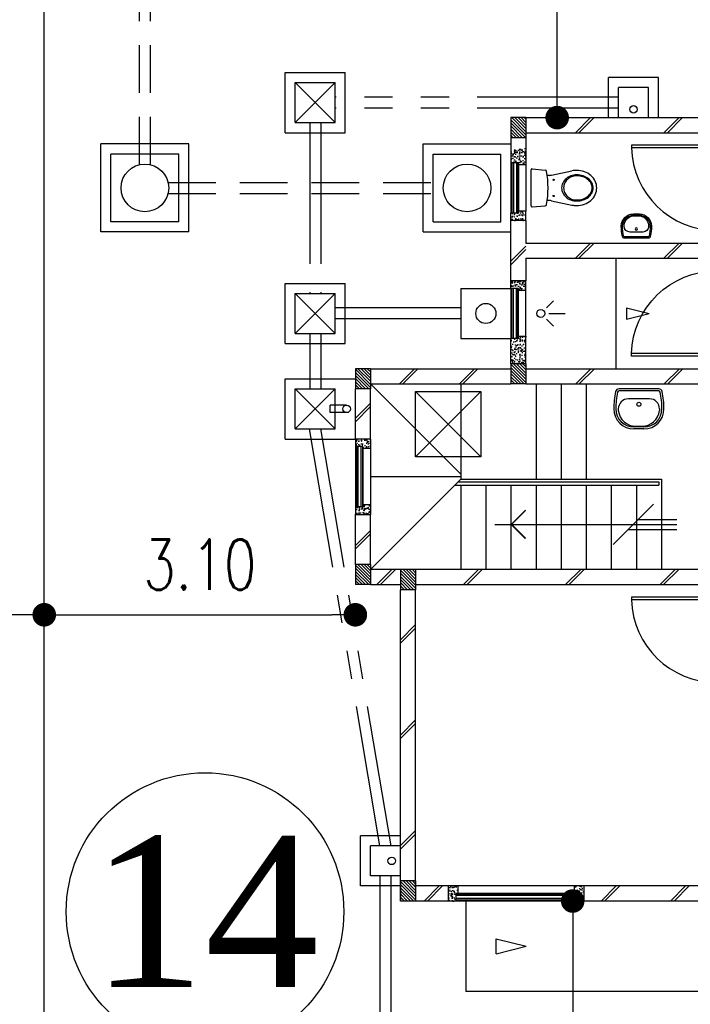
# Model space of a CAD drawing. Header units: millimetres. Extents: x 301 to 1479, y 491 to 1341.
# Tile 82 of 256: x 409.64 to 416.33, y 584.94 to 594.74. Entities that reach past the tile are written whole.
import ezdxf
from ezdxf.enums import TextEntityAlignment as Align

# ---------------------------------------------------------------- set-up
doc = ezdxf.new("R2010")
doc.units = ezdxf.units.MM
doc.header["$LTSCALE"] = 1.5
doc.header["$MEASUREMENT"] = 0
for name, pattern in [('HIDDEN', [0.375, 0.25, -0.125]), ('HIDDEN2', [4.7625, 3.175, -1.5875]), ('PHANTOM2', [1.25, 0.625, -0.125, 0.125, -0.125, 0.125, -0.125])]:
    doc.linetypes.add(name, pattern=pattern)
for name, color, linetype in [('Blk', 7, 'Continuous'), ('Block', 46, 'Continuous'), ('boundary', 3, 'Continuous'), ('BULUS', 2, 'Continuous'), ('BWCN', 4, 'Continuous'), ('DIM', 6, 'Continuous'), ('DOOR', 3, 'Continuous'), ('Ele', 8, 'Continuous'), ('HATCH', 7, 'Continuous'), ('Hatch Col. C1 GF Ext.', 84, 'Continuous'), ('Hatch Stub Col', 251, 'Continuous'), ('Kerb', 251, 'Continuous'), ('P. Gully trap', 42, 'Continuous'), ('P. Sewr Manhole', 49, 'Continuous'), ('Paving Block', 251, 'Continuous'), ('PVC Pipe 110', 69, 'Continuous'), ('PVC RWP 75', 77, 'Continuous'), ('PVC Sewer Pipe 110', 24, 'Continuous'), ('SANIT', 8, 'Continuous'), ('TXTAREA', 10, 'Continuous'), ('WINDOW', 1, 'Continuous')]:
    doc.layers.add(name, color=color, linetype=linetype)
doc.styles.add('RS1', font='romans.shx', dxfattribs={"width": 0.75, "height": 0.5})
doc.styles.add('times', font='times.ttf')
doc.dimstyles.new('Souillac5', dxfattribs={"dimscale": 0.5, "dimtxt": 0.5, "dimasz": 0.47, "dimexe": 0, "dimexo": 1, "dimgap": 0.5, "dimtad": 1, "dimzin": 0, "dimdsep": 46, "dimtxsty": 'RS1', "dimblk": 'DOT', "dimcen": 3, "dimse1": 1, "dimse2": 1, "dimclrd": 6, "dimclre": 6, "dimclrt": 7, "dimaunit": 1, "dimadec": 0, "dimazin": 0, "dimtfac": 1, "dimtofl": 0, "dimtmove": 1, "dimatfit": 3, "dimfxl": 1, "dimtolj": 1, "dimtzin": 0, "dimlwe": -1, "dimarcsym": 0})
pattern_1 = [(50, (427.129014, 162.062746), (0.071726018, -0.0062752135), [0.0075, -0.0825]), (355, (427.129014, 162.062746), (-0.013875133, 0.075219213), [0.006, -0.066]), (100.451444, (427.13499, 162.06222), (0.057850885, 0.068943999), [0.006374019, -0.070114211]), (46.1842, (427.12901, 162.08275), (0.106724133, -0.016551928), [0.01125, -0.12375]), (96.635635, (427.13791, 162.08137), (0.093466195, 0.09741186), [0.009561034, -0.105171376]), (351.184164, (427.12901, 162.08275), (0.093466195, 0.09741186), [0.009, -0.099]), (21, (427.139014, 162.077746), (0.059690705, -0.040261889), [0.0075, -0.0825]), (326, (427.139014, 162.077746), (0.024331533, 0.072515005), [0.006, -0.066]), (71.451445, (427.14399, 162.07439), (0.084022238, 0.032253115), [0.006374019, -0.070114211]), (37.5, (427.129014, 162.062746), (0.0012159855, 0.0332893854), [0, -0.0652, 0, -0.067, 0, -0.06625]), (7.5, (427.129014, 162.062746), (0.0263069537, 0.0394411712), [0, -0.0382, 0, -0.0637, 0, -0.02525]), (327.5, (427.106714, 162.062746), (0.0533822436, -0.0022554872), [0, -0.025, 0, -0.078, 0, -0.1035]), (317.5, (427.096714, 162.062746), (0.058318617, 0.010010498), [0, -0.0325, 0, -0.0518, 0, -0.0735])]
pattern_2 = [(50, (427.129014, 161.862746), (0.071726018, -0.0062752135), [0.0075, -0.0825]), (355, (427.129014, 161.862746), (-0.013875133, 0.075219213), [0.006, -0.066]), (100.451444, (427.13499, 161.86222), (0.057850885, 0.068943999), [0.006374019, -0.070114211]), (46.1842, (427.12901, 161.88275), (0.106724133, -0.016551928), [0.01125, -0.12375]), (96.635635, (427.13791, 161.88137), (0.093466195, 0.09741186), [0.009561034, -0.105171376]), (351.184164, (427.12901, 161.88275), (0.093466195, 0.09741186), [0.009, -0.099]), (21, (427.139014, 161.877746), (0.059690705, -0.040261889), [0.0075, -0.0825]), (326, (427.139014, 161.877746), (0.024331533, 0.072515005), [0.006, -0.066]), (71.451445, (427.14399, 161.87439), (0.084022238, 0.032253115), [0.006374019, -0.070114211]), (37.5, (427.129014, 161.862746), (0.0012159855, 0.0332893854), [0, -0.0652, 0, -0.067, 0, -0.06625]), (7.5, (427.129014, 161.862746), (0.0263069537, 0.0394411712), [0, -0.0382, 0, -0.0637, 0, -0.02525]), (327.5, (427.106714, 161.862746), (0.0533822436, -0.0022554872), [0, -0.025, 0, -0.078, 0, -0.1035]), (317.5, (427.096714, 161.862746), (0.058318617, 0.010010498), [0, -0.0325, 0, -0.0518, 0, -0.0735])]

# ---------------------------------------------------------------- blocks, each defined once
blk = doc.blocks.new('WC')
at = {"layer": 'SANIT'}
for p, q in [((-179.1, 0), (179.1, 0)), ((-189, -10.9), (-177.5, -141.5)), ((189, -10.9), (177.5, -141.5)), ((-125, -184.5), (-125, -161.4)), ((125, -184.5), (125, -161.4)), ((-127.2, -205.2), (-170.1, -407.8)), ((127.2, -205.2), (170.1, -407.8))]:
    blk.add_line(p, q, dxfattribs=at)
for points in [[(130, -455, 0.086378), (119.8, -396.7, 0.092622), (91.9, -348.9, 0.103078), (48.8, -316.1, 0.111925), (0, -305, 0.111925), (-48.8, -316.1, 0.103078), (-91.9, -348.9, 0.092622), (-119.8, -396.7, 0.086378), (-130, -455, 0.086378)], [(120, -455, 0.091554), (110.7, -404.8, 0.095342), (84.9, -363.1, 0.101238), (45.4, -334.7, 0.105842), (0, -325, 0.105842), (-45.4, -334.7, 0.101238), (-84.9, -363.1, 0.095342), (-110.7, -404.8, 0.091554), (-120, -455, 0.091554)], [(-175, -455, 0.087147), (-161.4, -532.7, 0.093047), (-123.7, -596.4, 0.102819), (-65.8, -640.2, 0.110985), (0, -655, 0.110985), (65.8, -640.2, 0.102819), (123.7, -596.4, 0.093047), (161.4, -532.7, 0.087147), (175, -455, 0.052217), (170.1, -407.8, 0.093047)], [(-170.1, -407.8, 0.052217), (-175, -455, 0.087147)], [(-130, -455, 0.079027), (-119.7, -519.8, 0.088191), (-91.9, -571.7, 0.105253), (-48.1, -608.1, 0.121599), (0, -620, 0.121599), (48.1, -608.1, 0.105253), (91.9, -571.7, 0.088191), (119.7, -519.8, 0.079027), (130, -455, 0.079027)], [(-120, -455, 0.077736), (-110.5, -515.9, 0.087342), (-84.9, -564.6, 0.105569), (-44.3, -598.9, 0.12344), (0, -610, 0.12344), (44.3, -598.9, 0.105569), (84.9, -564.6, 0.087342), (110.5, -515.9, 0.077736), (120, -455, 0.077736)]]:
    blk.add_lwpolyline(points, format="xyb", dxfattribs=at)
for centre in [(-80, -225), (80, -225)]:
    blk.add_circle(centre, 6, dxfattribs=at)
for centre, radius, start, end in [((-179.1, -10), 10, 90, 185.04245), ((179.1, -10), 10, 354.95755, 90), ((-162.6, -140.2), 15, 185.04245, 259.60796), ((0, 746.3), 916.3, 259.60796, 280.39204), ((-225, -184.5), 100, 348.04369, 0), ((225, -184.5), 100, 180, 191.95631), ((162.6, -140.2), 15, 280.39204, 354.95755)]:
    blk.add_arc(centre, radius, start, end, dxfattribs=at)
blk = doc.blocks.new('Wh1')
at = {"layer": 'SANIT'}
for p, q in [((197.3, 0), (-197.3, 0)), ((197.3, -20), (-197.3, -20)), ((105, -100), (-105, -100)), ((-205, -200), (-205, -217.2)), ((205, -200), (205, -217.2)), ((50, -380), (-50, -380)), ((-30.2, -372.6), (30.2, -372.6)), ((50, -400), (-50, -400))]:
    blk.add_line(p, q, dxfattribs=at)
blk.add_circle((0, -153.8), 20, dxfattribs=at)
for centre, radius, start, end in [((0, -200), 250, 180, 180), ((0, -200), 250, 0, 0), ((-197.3, -35), 35, 90, 167.77757), ((197.3, -35), 35, 12.22243, 90), ((567.1, -200.6), 817.1, 167.77757, 179.95982), ((567.1, -200.6), 797.1, 167.77757, 179.95982), ((-197.3, -35), 15, 90, 167.77757), ((197.3, -35), 15, 12.22243, 90), ((-567.1, -200.6), 797.1, 0.04018, 12.22243), ((-567.1, -200.6), 817.1, 0.04018, 12.22243), ((-105, -200), 100, 90, 180), ((105, -200), 100, 0, 90), ((-50, -200), 200, 180, 270), ((-50, -200), 180, 180, 270), ((-30.2, -196.6), 176, 186.70755, 270.01296), ((30.2, -196.6), 176, 269.98704, 353.29245), ((50, -200), 180, 270, 0), ((50, -200), 200, 270, 0)]:
    blk.add_arc(centre, radius, start, end, dxfattribs=at)
blk = doc.blocks.new('Dr900')
at = {"layer": 'DOOR'}
for p, q in [((-50, 0), (-50, 850)), ((-25, 850), (-50, 850)), ((-25, 0), (-25, 850)), ((-25, 0), (-50, 0))]:
    blk.add_line(p, q, dxfattribs=at)
blk.add_arc((-24.3, -0.3), 850.7, 91.72797, 179.98222, dxfattribs=at)
blk = doc.blocks.new('SSSU-D1')
at = {"layer": 'HATCH'}
h = blk.add_hatch(dxfattribs=at)
h.set_pattern_fill('ANSI31', color=256, scale=0.175, angle=630)
h.set_pattern_definition([(315, (-126.973914, 34.886787), (0.015467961, 0.015467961), [])])
h.paths.add_polyline_path([(-0.45, 5.1), (-0.3, 5.1), (-0.3, 5.3), (-0.45, 5.3)])
h = blk.add_hatch(dxfattribs=at)
h.set_pattern_fill('ANSI31', color=256, scale=0.175, angle=630)
h.set_pattern_definition([(315, (-125.423914, 34.936787), (0.015467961, 0.015467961), [])])
h.paths.add_polyline_path([(1.1, 5.15), (1.25, 5.15), (1.25, 5.35), (1.1, 5.35)])
h = blk.add_hatch(dxfattribs=at)
h.set_pattern_fill('ANSI31', color=256, scale=0.175, angle=630)
h.set_pattern_definition([(315, (-126.973914, 32.936787), (0.015467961, 0.015467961), [])])
h.paths.add_polyline_path([(-0.45, 3.15), (-0.3, 3.15), (-0.3, 3.35), (-0.45, 3.35)])
h = blk.add_hatch(dxfattribs=at)
h.set_pattern_fill('ANSI31', color=256, scale=0.175, angle=630)
h.set_pattern_definition([(315, (-126.523914, 32.886787), (0.015467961, 0.015467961), [])])
h.paths.add_polyline_path([(0, 3.1), (0.15, 3.1), (0.15, 3.3), (0, 3.3)])
h = blk.add_hatch(dxfattribs=at)
h.set_pattern_fill('ANSI31', color=256, scale=0.175, angle=630)
h.set_pattern_definition([(315, (-126.523914, 29.786787), (0.015467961, 0.015467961), [])])
h.paths.add_polyline_path([(0, 0), (0.15, 0), (0.15, 0.2), (0, 0.2)])
at = {"layer": 'Hatch Col. C1 GF Ext.'}
h = blk.add_hatch(dxfattribs=at)
h.set_pattern_fill('ANSI31', color=256, scale=0.175, angle=-90)
h.set_pattern_definition([(315, (448.28546, 157.028336), (0.0154679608, 0.0154679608), [])])
h.paths.add_polyline_path([(1.1, 7.6), (1.25, 7.6), (1.25, 7.8), (1.1, 7.8)])
at = {"layer": 'Hatch Stub Col', "linetype": 'ByBlock'}
h = blk.add_hatch(dxfattribs=at)
h.set_pattern_fill('AR-CONC', color=256, scale=0.01, angle=720)
h.set_pattern_definition(pattern_1)
h.paths.add_polyline_path([(1.175, 7.35), (1.175, 7.33), (1.25, 7.33), (1.25, 7.5), (1.1, 7.5), (1.1, 7.35)])
h = blk.add_hatch(dxfattribs=at)
h.set_pattern_fill('AR-CONC', color=256, scale=0.01, angle=720)
h.set_pattern_definition(pattern_1)
h.paths.add_polyline_path([(1.25, 6.775), (1.25, 6.87), (1.175, 6.87), (1.175, 6.85), (1.1, 6.85), (1.1, 6.775)])
h = blk.add_hatch(dxfattribs=at)
h.set_pattern_fill('AR-CONC', color=256, scale=0.01, angle=720)
h.set_pattern_definition([(50, (427.129014, 162.012746), (0.071726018, -0.0062752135), [0.0075, -0.0825]), (355, (427.129014, 162.012746), (-0.013875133, 0.075219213), [0.006, -0.066]), (100.451444, (427.13499, 162.01222), (0.057850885, 0.068943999), [0.006374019, -0.070114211]), (46.1842, (427.12901, 162.03275), (0.106724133, -0.016551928), [0.01125, -0.12375]), (96.635635, (427.13791, 162.03137), (0.093466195, 0.09741186), [0.009561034, -0.105171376]), (351.184164, (427.12901, 162.03275), (0.093466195, 0.09741186), [0.009, -0.099]), (21, (427.139014, 162.027746), (0.059690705, -0.040261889), [0.0075, -0.0825]), (326, (427.139014, 162.027746), (0.024331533, 0.072515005), [0.006, -0.066]), (71.451445, (427.14399, 162.02439), (0.084022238, 0.032253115), [0.006374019, -0.070114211]), (37.5, (427.129014, 162.012746), (0.0012159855, 0.0332893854), [0, -0.0652, 0, -0.067, 0, -0.06625]), (7.5, (427.129014, 162.012746), (0.0263069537, 0.0394411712), [0, -0.0382, 0, -0.0637, 0, -0.02525]), (327.5, (427.106714, 162.012746), (0.0533822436, -0.0022554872), [0, -0.025, 0, -0.078, 0, -0.1035]), (317.5, (427.096714, 162.012746), (0.058318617, 0.010010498), [0, -0.0325, 0, -0.0518, 0, -0.0735])])
h.paths.add_polyline_path([(1.175, 6.1), (1.175, 6.08), (1.25, 6.08), (1.25, 6.175), (1.1, 6.175), (1.1, 6.1)])
h = blk.add_hatch(dxfattribs=at)
h.set_pattern_fill('AR-CONC', color=256, scale=0.01, angle=720)
h.set_pattern_definition([(50, (466.11162, 47.178006), (0.071726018, -0.0062752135), [0.0075, -0.0825]), (355, (466.11162, 47.17801), (-0.013875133, 0.075219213), [0.006, -0.066]), (100.451444, (466.1176, 47.17748), (0.057850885, 0.068943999), [0.006374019, -0.070114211]), (46.1842, (466.11162, 47.19801), (0.106724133, -0.016551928), [0.01125, -0.12375]), (96.635635, (466.12051, 47.19663), (0.093466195, 0.09741186), [0.009561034, -0.105171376]), (351.184164, (466.11162, 47.19801), (0.093466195, 0.09741186), [0.009, -0.099]), (21, (466.12162, 47.193006), (0.059690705, -0.040261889), [0.0075, -0.0825]), (326, (466.12162, 47.19301), (0.024331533, 0.072515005), [0.006, -0.066]), (71.451445, (466.126594, 47.18965), (0.084022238, 0.032253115), [0.006374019, -0.070114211]), (37.5, (466.11162, 47.178006), (0.0012159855, 0.0332893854), [0, -0.0652, 0, -0.067, 0, -0.06625]), (7.5, (466.11162, 47.178006), (0.0263069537, 0.0394411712), [0, -0.0382, 0, -0.0637, 0, -0.02525]), (327.5, (466.08932, 47.178006), (0.0533822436, -0.0022554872), [0, -0.025, 0, -0.078, 0, -0.1035]), (317.5, (466.07932, 47.178006), (0.058318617, 0.010010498), [0, -0.0325, 0, -0.0518, 0, -0.0735])])
h.paths.add_polyline_path([(1.25, 5.62), (1.175, 5.62), (1.175, 5.6), (1.1, 5.6), (1.1, 5.35), (1.25, 5.35)])
h = blk.add_hatch(dxfattribs=at)
h.set_pattern_fill('AR-CONC', color=256, scale=0.01, angle=720)
h.set_pattern_definition(pattern_2)
h.paths.add_polyline_path([(-0.3, 4.6), (-0.45, 4.6), (-0.45, 4.525), (-0.375, 4.525), (-0.375, 4.505), (-0.3, 4.505)])
h = blk.add_hatch(dxfattribs=at)
h.set_pattern_fill('AR-CONC', color=256, scale=0.01, angle=720)
h.set_pattern_definition(pattern_2)
h.paths.add_polyline_path([(-0.3, 3.945), (-0.375, 3.945), (-0.375, 3.925), (-0.45, 3.925), (-0.45, 3.85), (-0.3, 3.85)])
h = blk.add_hatch(dxfattribs=at)
h.set_pattern_fill('AR-CONC', color=256, scale=0.01, angle=720)
h.set_pattern_definition(pattern_2)
h.paths.add_polyline_path([(0.5704, 0.15), (0.4754, 0.15), (0.4754, 0), (0.5504, 0), (0.5504, 0.075), (0.5704, 0.075)])
h = blk.add_hatch(dxfattribs=at)
h.set_pattern_fill('AR-CONC', color=256, scale=0.01, angle=720)
h.set_pattern_definition(pattern_2)
h.paths.add_polyline_path([(1.8254, 0.15), (1.7304, 0.15), (1.7304, 0.075), (1.7504, 0.075), (1.7504, 0), (1.8254, 0)])
at = {"layer": 'Block', "linetype": 'ByBlock'}
for p, q in [((1.25, 7.8), (3.15, 7.8)), ((1.25, 7.65), (3.15, 7.65)), ((1.1, 6.175), (1.1, 6.775)), ((1.25, 6.775), (1.25, 6.55)), ((1.25, 6.55), (3.3, 6.55)), ((1.25, 6.4), (3.3, 6.4)), ((1.25, 6.4), (1.25, 6.175)), ((-0.3, 5.3), (1.1, 5.3)), ((1.25, 5.3), (3.15, 5.3)), ((-0.45, 4.6), (-0.45, 5.1)), ((-0.3, 5.15), (1.1, 5.15)), ((-0.3, 4.6), (-0.3, 5.1)), ((1.25, 5.15), (3.15, 5.15)), ((-0.45, 3.35), (-0.45, 3.85)), ((-0.3, 3.35), (-0.3, 3.85)), ((0, 3.3), (-0.3, 3.3)), ((3.15, 3.3), (0.15, 3.3)), ((-0.3, 3.15), (0, 3.15)), ((0.15, 3.15), (3.15, 3.15)), ((0, 0), (0, 3.1)), ((0.15, 0.15), (0.15, 3.1)), ((0.4754, 0.15), (0.15, 0.15)), ((3.15, 0.15), (1.8254, 0.15)), ((0.4754, 0), (0.15, 0)), ((3.15, 0), (1.8254, 0))]:
    blk.add_line(p, q, dxfattribs=at)
at = {"layer": 'BULUS', "linetype": 'ByBlock'}
for p, q in [((0.54, 4.1404), (2.575, 4.1404)), ((0.575, 4.1754), (2.575, 4.1754)), ((2.575, 4.1754), (2.575, 4.1404))]:
    blk.add_line(p, q, dxfattribs=at)
at = {"layer": 'BWCN'}
for p, q in [((1.25, 7.8), (1.1, 7.8)), ((1.1, 7.8), (1.1, 7.6)), ((1.25, 7.8), (1.25, 7.6)), ((1.25, 7.6), (1.1, 7.6)), ((1.1, 7.6), (1.1, 7.35)), ((1.25, 7.6), (1.25, 7.33)), ((1.175, 7.35), (1.1, 7.35)), ((1.175, 7.33), (1.175, 7.35)), ((1.25, 7.33), (1.175, 7.33)), ((1.25, 6.87), (1.175, 6.87)), ((1.175, 6.87), (1.175, 6.85)), ((1.25, 6.775), (1.25, 6.87)), ((1.1, 6.775), (1.1, 6.85)), ((1.175, 6.85), (1.1, 6.85)), ((1.25, 6.775), (1.1, 6.775)), ((1.1, 6.1), (1.1, 6.175)), ((1.25, 6.175), (1.1, 6.175)), ((1.175, 6.1), (1.1, 6.1)), ((1.175, 6.08), (1.175, 6.1)), ((1.25, 6.08), (1.175, 6.08)), ((1.25, 6.08), (1.25, 6.175)), ((1.175, 5.6), (1.1, 5.6)), ((1.1, 5.35), (1.1, 5.6)), ((1.25, 5.62), (1.175, 5.62)), ((1.175, 5.62), (1.175, 5.6)), ((1.25, 5.35), (1.25, 5.62)), ((-0.3, 5.3), (-0.45, 5.3)), ((-0.45, 5.3), (-0.45, 5.1)), ((-0.3, 5.3), (-0.3, 5.1)), ((1.25, 5.35), (1.1, 5.35)), ((1.1, 5.35), (1.1, 5.15)), ((1.25, 5.35), (1.25, 5.15)), ((-0.3, 5.1), (-0.45, 5.1)), ((1.25, 5.15), (1.1, 5.15)), ((-0.45, 4.6), (-0.45, 4.525)), ((-0.375, 4.525), (-0.45, 4.525)), ((-0.375, 4.505), (-0.375, 4.525)), ((-0.3, 4.6), (-0.3, 4.505)), ((-0.3, 4.505), (-0.375, 4.505)), ((-0.375, 3.925), (-0.45, 3.925)), ((-0.45, 3.925), (-0.45, 3.85)), ((-0.3, 3.945), (-0.375, 3.945)), ((-0.375, 3.945), (-0.375, 3.925)), ((-0.3, 3.945), (-0.3, 3.85)), ((-0.3, 3.35), (-0.45, 3.35)), ((-0.45, 3.35), (-0.45, 3.15)), ((-0.3, 3.35), (-0.3, 3.15)), ((0.15, 3.3), (0, 3.3)), ((0, 3.3), (0, 3.1)), ((0.15, 3.3), (0.15, 3.1)), ((-0.3, 3.15), (-0.45, 3.15)), ((0.15, 3.1), (0, 3.1)), ((0.15, 0.2), (0, 0.2)), ((0, 0.2), (0, 0)), ((0.15, 0.2), (0.15, 0)), ((0.4754, 0.15), (0.4754, 0)), ((0.5704, 0.15), (0.4754, 0.15)), ((0.5704, 0.15), (0.5704, 0.075)), ((1.7304, 0.15), (1.7304, 0.075)), ((1.8254, 0.15), (1.7304, 0.15)), ((1.8254, 0.15), (1.8254, 0)), ((0.15, 0), (0, 0)), ((0.5504, 0), (0.4754, 0)), ((0.5504, 0.075), (0.5504, 0)), ((0.5704, 0.075), (0.5504, 0.075)), ((1.7304, 0.075), (1.7504, 0.075)), ((1.7504, 0.075), (1.7504, 0)), ((1.8254, 0), (1.7504, 0))]:
    blk.add_line(p, q, dxfattribs=at)
at = {"layer": 'BWCN', "linetype": 'ByBlock'}
for p, q in [((-0.3, 4.6), (-0.45, 4.6)), ((-0.45, 3.85), (-0.3, 3.85))]:
    blk.add_line(p, q, dxfattribs=at)
at = {"layer": 'Ele'}
for p, q in [((1.1, 7.35), (1.1, 6.85)), ((1.11, 7.35), (1.11, 6.85)), ((1.17, 7.35), (1.17, 6.85)), ((1.175, 7.33), (1.175, 6.87)), ((1.25, 7.33), (1.25, 6.87)), ((2.15, 5.3), (2.15, 6.4)), ((1.1, 6.1), (1.1, 5.6)), ((1.11, 5.6), (1.11, 6.1)), ((1.17, 5.6), (1.17, 6.1)), ((1.175, 5.62), (1.175, 6.08)), ((1.25, 5.62), (1.25, 6.08)), ((1.4545, 5.9067), (1.5246, 5.9768)), ((1.4545, 5.7933), (1.5246, 5.7232)), ((1.478, 5.85), (1.6391, 5.85)), ((1.35, 5.15), (1.35, 4.2)), ((1.6, 5.15), (1.6, 4.2)), ((1.85, 5.15), (1.85, 4.2)), ((-0.45, 4.525), (-0.45, 3.925)), ((-0.44, 4.525), (-0.44, 3.925)), ((-0.38, 4.525), (-0.38, 3.925)), ((-0.375, 4.505), (-0.375, 3.945)), ((-0.3, 4.505), (-0.3, 3.945)), ((0.6, 4.2), (2.6, 4.2)), ((0.6, 4.1404), (0.6, 3.3)), ((0.85, 4.1404), (0.85, 3.3)), ((1.1, 4.1404), (1.1, 3.3)), ((1.35, 4.1404), (1.35, 3.3)), ((1.6, 4.1404), (1.6, 3.3)), ((1.85, 4.1404), (1.85, 3.3)), ((2.1, 4.1404), (2.1, 3.3)), ((2.35, 4.1404), (2.35, 3.3)), ((2.6, 4.2), (2.6, 3.3)), ((2.1201, 3.55), (2.5201, 3.95)), ((0.9409, 3.75), (2.7528, 3.75)), ((2.3701, 3.8), (2.7528, 3.8)), ((2.2701, 3.7), (2.7528, 3.7)), ((1.7304, 0.15), (0.5704, 0.15)), ((1.7504, 0.07), (0.5504, 0.07)), ((1.7504, 0.01), (0.5504, 0.01)), ((1.7304, 0.075), (0.5704, 0.075)), ((1.7504, 0), (0.5504, 0)), ((0.65, 0), (0.65, -0.9)), ((4.3, -0.9), (0.65, -0.9))]:
    blk.add_line(p, q, dxfattribs=at)
at = {"layer": 'Ele', "linetype": 'HIDDEN', "ltscale": 10}
for p, q in [((-0.3, 5.15), (0.6, 4.25)), ((0.6, 5.15), (0.6, 4.2)), ((0.6, 4.225), (-0.3, 4.225)), ((-0.3, 3.3), (0.6, 4.2))]:
    blk.add_line(p, q, dxfattribs=at)
at = {"layer": 'Ele', "linetype": 'ByBlock'}
blk.add_line((0.9515, -0.525), (0.9515, -0.375), dxfattribs=at)
at = {"layer": 'Ele', "const_width": 0.015}
blk.add_lwpolyline([(1.2465, 3.8914), (1.1051, 3.75), (1.2465, 3.6086)], dxfattribs=at)
at = {"layer": 'Ele'}
blk.add_circle((1.3979, 5.85), 0.04, dxfattribs=at)
at = {"layer": 'HATCH'}
for p, q in [((1.7425, 7.65), (1.8925, 7.8)), ((1.7778, 7.65), (1.9278, 7.8)), ((2.6249, 7.65), (2.7749, 7.8)), ((2.6602, 7.65), (2.8102, 7.8)), ((1.1, 6.3713), (1.25, 6.5213)), ((1.1, 6.3359), (1.25, 6.4859)), ((1.7425, 6.4), (1.8925, 6.55)), ((1.7778, 6.4), (1.9278, 6.55)), ((2.6249, 6.4), (2.7749, 6.55)), ((2.6602, 6.4), (2.8102, 6.55)), ((-0.0119, 5.15), (0.1381, 5.3)), ((0.0234, 5.15), (0.1734, 5.3)), ((0.5864, 5.15), (0.7364, 5.3)), ((0.6218, 5.15), (0.7718, 5.3)), ((1.7457, 5.15), (1.8957, 5.3)), ((1.7811, 5.15), (1.9311, 5.3)), ((2.6281, 5.15), (2.7781, 5.3)), ((2.6635, 5.15), (2.8135, 5.3)), ((-0.45, 4.8077), (-0.3, 4.9577)), ((-0.45, 4.7724), (-0.3, 4.9224)), ((-0.45, 3.5406), (-0.3, 3.6906)), ((-0.45, 3.5052), (-0.3, 3.6552)), ((-0.2359, 3.15), (-0.0859, 3.3)), ((-0.2006, 3.15), (-0.0506, 3.3)), ((0.6285, 3.15), (0.7785, 3.3)), ((0.6638, 3.15), (0.8138, 3.3)), ((1.645, 3.15), (1.795, 3.3)), ((1.6803, 3.15), (1.8303, 3.3)), ((2.5863, 3.15), (2.7363, 3.3)), ((2.6217, 3.15), (2.7717, 3.3)), ((0, 2.6018), (0.15, 2.7518)), ((0, 2.5664), (0.15, 2.7164)), ((0, 1.6528), (0.15, 1.8028)), ((0, 1.6174), (0.15, 1.7674)), ((0, 0.552), (0.15, 0.702)), ((0, 0.5167), (0.15, 0.6667)), ((0.2343, 0), (0.3843, 0.15)), ((0.2697, 0), (0.4197, 0.15)), ((1.9985, 0), (2.1485, 0.15)), ((2.0338, 0), (2.1838, 0.15)), ((2.6895, 0), (2.8395, 0.15)), ((2.7249, 0), (2.8749, 0.15))]:
    blk.add_line(p, q, dxfattribs=at)
at = {"layer": 'Kerb'}
for p, q in [((-1.15, 8.25), (-0.55, 8.25)), ((-1.15, 7.65), (-1.15, 8.25)), ((-0.55, 7.65), (-0.55, 8.25)), ((-1.05, 8.15), (-0.65, 8.15)), ((-1.05, 7.75), (-1.05, 8.15)), ((-1.05, 8.15), (-0.65, 7.75)), ((-1.05, 7.75), (-0.65, 8.15)), ((-0.65, 7.75), (-0.65, 8.15)), ((2.5712, 8.2), (2.0712, 8.2)), ((2.0712, 7.8), (2.0712, 8.2)), ((2.5712, 7.8), (2.5712, 8.2)), ((2.1712, 7.8), (2.1712, 8.1)), ((2.4712, 8.1), (2.1712, 8.1)), ((2.4712, 7.8), (2.4712, 8.1)), ((-1.05, 7.75), (-0.65, 7.75)), ((-1.15, 7.65), (-0.55, 7.65)), ((-2.985, 6.6625), (-2.985, 7.5375)), ((-2.11, 7.5375), (-2.985, 7.5375)), ((-2.11, 6.6625), (-2.11, 7.5375)), ((0.225, 6.6625), (0.225, 7.5375)), ((0.225, 7.5375), (1.1, 7.5375)), ((-2.885, 6.7625), (-2.885, 7.4375)), ((-2.21, 7.4375), (-2.885, 7.4375)), ((-2.21, 6.7625), (-2.21, 7.4375)), ((0.325, 6.7625), (0.325, 7.4375)), ((0.325, 7.4375), (1, 7.4375)), ((1, 6.7625), (1, 7.4375)), ((-2.21, 6.7625), (-2.885, 6.7625)), ((0.325, 6.7625), (1, 6.7625)), ((-2.11, 6.6625), (-2.985, 6.6625)), ((0.225, 6.6625), (1.1, 6.6625)), ((-1.15, 6.15), (-0.55, 6.15)), ((-1.15, 5.55), (-1.15, 6.15)), ((-0.55, 5.55), (-0.55, 6.15)), ((0.6, 6.1), (1.1, 6.1)), ((0.6, 6.1), (0.6, 5.6)), ((-1.05, 6.05), (-0.65, 6.05)), ((-1.05, 5.65), (-1.05, 6.05)), ((-1.05, 6.05), (-0.65, 5.65)), ((-1.05, 5.65), (-0.65, 6.05)), ((-0.65, 5.65), (-0.65, 6.05)), ((-1.05, 5.65), (-0.65, 5.65)), ((0.6, 5.6), (1.1, 5.6)), ((-1.15, 5.55), (-0.55, 5.55)), ((-1.15, 5.2), (-0.45, 5.2)), ((-1.15, 4.6), (-1.15, 5.2)), ((-1.05, 5.1), (-0.65, 5.1)), ((-1.05, 4.7), (-1.05, 5.1)), ((-1.05, 5.1), (-0.65, 4.7)), ((-1.05, 4.7), (-0.65, 5.1)), ((-0.65, 4.7), (-0.65, 5.1)), ((-1.05, 4.7), (-0.65, 4.7)), ((-1.15, 4.6), (-0.45, 4.6)), ((-0.4, 0.15), (-0.4, 0.65)), ((0, 0.65), (-0.4, 0.65)), ((0, 0.55), (-0.3, 0.55)), ((-0.3, 0.25), (-0.3, 0.55)), ((0, 0.25), (-0.3, 0.25)), ((0, 0.15), (-0.4, 0.15))]:
    blk.add_line(p, q, dxfattribs=at)
at = {"layer": 'P. Gully trap'}
blk.add_circle((0.85, 5.85), 0.1, dxfattribs=at)
at = {"layer": 'P. Sewr Manhole'}
for centre in [(-2.5475, 7.1), (0.6625, 7.1)]:
    blk.add_circle(centre, 0.2375, dxfattribs=at)
at = {"layer": 'Paving Block', "linetype": 'ByBlock'}
for p, q in [((2.2524, 5.9063), (2.2524, 5.7937)), ((2.2524, 5.9063), (2.4774, 5.85)), ((2.2524, 5.7937), (2.4774, 5.85)), ((0.9515, -0.375), (1.2515, -0.45)), ((0.9515, -0.525), (1.2515, -0.45))]:
    blk.add_line(p, q, dxfattribs=at)
at = {"layer": 'PVC Pipe 110', "linetype": 'PHANTOM2', "ltscale": 1.5}
for p, q in [((2.1712, 8.005), (-0.65, 8.005)), ((2.1712, 7.895), (-0.65, 7.895)), ((-0.905, 7.75), (-0.905, 6.05)), ((-0.795, 7.75), (-0.795, 6.05)), ((0.6, 5.905), (-0.65, 5.905)), ((0.6, 5.795), (-0.65, 5.795)), ((-0.905, 5.65), (-0.905, 5.1)), ((-0.795, 5.65), (-0.795, 5.1)), ((-0.2058, 0.55), (-0.9058, 4.7)), ((-0.0942, 0.55), (-0.7942, 4.7)), ((-0.205, 0.25), (-0.205, -2.15)), ((-0.095, 0.25), (-0.095, -2.15))]:
    blk.add_line(p, q, dxfattribs=at)
at = {"layer": 'PVC Pipe 110', "linetype": 'PHANTOM2', "ltscale": 10}
for p, q in [((-0.7, 4.8625), (-0.7, 4.9375)), ((-0.5375, 4.9375), (-0.7, 4.9375)), ((-0.5375, 4.8625), (-0.7, 4.8625))]:
    blk.add_line(p, q, dxfattribs=at)
at = {"layer": 'PVC RWP 75'}
for centre in [(2.3212, 7.8825), (-0.5375, 4.9), (-0.0875, 0.4), (-0.0875, 0.4), (-0.0875, 0.4)]:
    blk.add_circle(centre, 0.0375, dxfattribs=at)
at = {"layer": 'PVC Sewer Pipe 110', "linetype": 'HIDDEN2', "ltscale": 0.1}
for p, q in [((-2.6025, 7.331), (-2.6025, 10.569)), ((-2.4925, 7.331), (-2.4925, 10.569)), ((-2.3165, 7.155), (0.4315, 7.155)), ((-2.3165, 7.045), (0.4315, 7.045))]:
    blk.add_line(p, q, dxfattribs=at)
at = {"layer": 'SANIT', "linetype": 'HIDDEN2', "ltscale": 100}
for p, q in [((0.1496, 5.0718), (0.7996, 5.0718)), ((0.1496, 4.4218), (0.1496, 5.0718)), ((0.1496, 5.0718), (0.7996, 4.4218)), ((0.7996, 5.0718), (0.1496, 4.4218)), ((0.7996, 5.0718), (0.7996, 4.4218)), ((0.7996, 4.4218), (0.1496, 4.4218))]:
    blk.add_line(p, q, dxfattribs=at)
at = {"layer": 'WINDOW', "linetype": 'HIDDEN2', "ltscale": 0.5}
for p, q in [((1.125, 7.35), (1.125, 6.85)), ((1.155, 7.35), (1.155, 6.85)), ((1.125, 5.6), (1.125, 6.1)), ((1.155, 5.6), (1.155, 6.1)), ((-0.425, 4.525), (-0.425, 3.925)), ((-0.395, 4.525), (-0.395, 3.925))]:
    blk.add_line(p, q, dxfattribs=at)
at = {"layer": 'WINDOW'}
for p, q in [((1.7504, 0.055), (0.5504, 0.055)), ((1.7504, 0.025), (0.5504, 0.025))]:
    blk.add_line(p, q, dxfattribs=at)
at = {"layer": 'DOOR', "yscale": 0.001, "zscale": 0.001, "rotation": 90}
for p, xscale in [((3.15, 7.55), 0.001), ((3.15, 5.4), -0.001), ((3.15, 3.05), 0.001)]:
    blk.add_blockref('Dr900', p, dxfattribs=dict(at, xscale=xscale))
at = {"layer": 'SANIT', "xscale": 0.001, "yscale": 0.001, "zscale": 0.001, "rotation": 89.99999999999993}
blk.add_blockref('WC', (1.3, 7.1), dxfattribs=at)
at = {"layer": 'WINDOW', "linetype": 'ByBlock', "xscale": -0.0006, "yscale": 0.0006, "zscale": 0.0006, "rotation": 180}
blk.add_blockref('Wh1', (2.3497, 6.6), dxfattribs=at)
at = {"layer": 'WINDOW', "linetype": 'ByBlock', "xscale": 0.001, "yscale": 0.001, "zscale": 0.001}
blk.add_blockref('Wh1', (2.375, 5.0998), dxfattribs=at)
blk = doc.blocks.new('_DOT')
at = {"color": 0, "linetype": 'ByBlock'}
blk.add_line((-0.5, 0), (-1, 0), dxfattribs=at)
at = {"color": 0, "linetype": 'ByBlock', "const_width": 0.5}
blk.add_lwpolyline([(-0.25, 0, 1), (0.25, 0, 1)], format="xyb", close=True, dxfattribs=at)
blk = doc.blocks.new('*D115')
at = {"layer": 'DEFPOINTS', "color": 0, "transparency": 16777216}
for p in [(406.7876, 588.819), (406.7876, 588.819), (409.8876, 588.819)]:
    blk.add_point(p, dxfattribs=at)
at = {"layer": 'DIM', "color": 6, "lineweight": -2, "transparency": 16777216}
blk.add_line((409.6526, 588.819), (407.0226, 588.819), dxfattribs=at)
at = {"layer": 'DIM', "color": 6, "lineweight": -2, "transparency": 16777216, "xscale": 0.235, "yscale": 0.235, "zscale": 0.235, "rotation": 180}
blk.add_blockref('_DOT', (406.7876, 588.819), dxfattribs=at)
at = {"layer": 'DIM', "color": 6, "lineweight": -2, "transparency": 16777216, "xscale": 0.235, "yscale": 0.235, "zscale": 0.235}
blk.add_blockref('_DOT', (409.8876, 588.819), dxfattribs=at)
at = {"layer": 'DIM', "color": 7, "transparency": 16777216, "insert": (408.3376, 589.319), "char_height": 0.5, "attachment_point": 5, "style": 'RS1'}
blk.add_mtext('\\A1;3.10', dxfattribs=at)
blk = doc.blocks.new('*D87')
at = {"layer": 'DEFPOINTS', "color": 0, "transparency": 16777216}
for p in [(415.0132, 585.969), (415.0132, 578.769), (415.1533, 578.769)]:
    blk.add_point(p, dxfattribs=at)
at = {"layer": 'DIM', "color": 6, "lineweight": -2, "transparency": 16777216}
blk.add_line((415.1533, 585.734), (415.1533, 579.004), dxfattribs=at)
at = {"layer": 'DIM', "color": 6, "lineweight": -2, "transparency": 16777216, "xscale": 0.235, "yscale": 0.235, "zscale": 0.235}
for p, rotation in [((415.1533, 585.969), 90), ((415.1533, 578.769), 270)]:
    blk.add_blockref('_DOT', p, dxfattribs=dict(at, rotation=rotation))
at = {"layer": 'DIM', "color": 7, "transparency": 16777216, "insert": (414.6533, 582.369), "char_height": 0.5, "attachment_point": 5, "rotation": 90, "style": 'RS1'}
blk.add_mtext('\\A1;7.20', dxfattribs=at)
blk = doc.blocks.new('*D88')
at = {"layer": 'DEFPOINTS', "color": 0, "transparency": 16777216}
for p in [(414.9985, 599.769), (414.9985, 599.769), (414.9985, 593.769)]:
    blk.add_point(p, dxfattribs=at)
at = {"layer": 'DIM', "color": 6, "lineweight": -2, "transparency": 16777216}
blk.add_line((414.9985, 594.004), (414.9985, 599.534), dxfattribs=at)
at = {"layer": 'DIM', "color": 6, "lineweight": -2, "transparency": 16777216, "xscale": 0.235, "yscale": 0.235, "zscale": 0.235}
for p, rotation in [((414.9985, 599.769), 90), ((414.9985, 593.769), 270)]:
    blk.add_blockref('_DOT', p, dxfattribs=dict(at, rotation=rotation))
at = {"layer": 'DIM', "color": 7, "transparency": 16777216, "insert": (414.3549, 598.978), "char_height": 0.5, "attachment_point": 5, "rotation": 90, "style": 'RS1'}
blk.add_mtext('\\A1;6.00', dxfattribs=at)
blk = doc.blocks.new('*D89')
at = {"layer": 'DEFPOINTS', "color": 0, "transparency": 16777216}
for p in [(409.8876, 588.819), (412.9876, 588.819), (412.9876, 588.819)]:
    blk.add_point(p, dxfattribs=at)
at = {"layer": 'DIM', "color": 6, "lineweight": -2, "transparency": 16777216}
blk.add_line((410.1226, 588.819), (412.7526, 588.819), dxfattribs=at)
at = {"layer": 'DIM', "color": 6, "lineweight": -2, "transparency": 16777216, "xscale": 0.235, "yscale": 0.235, "zscale": 0.235, "rotation": 180}
blk.add_blockref('_DOT', (409.8876, 588.819), dxfattribs=at)
at = {"layer": 'DIM', "color": 6, "lineweight": -2, "transparency": 16777216, "xscale": 0.235, "yscale": 0.235, "zscale": 0.235}
blk.add_blockref('_DOT', (412.9876, 588.819), dxfattribs=at)
at = {"layer": 'DIM', "color": 7, "transparency": 16777216, "insert": (411.4376, 589.319), "char_height": 0.5, "attachment_point": 5, "style": 'RS1'}
blk.add_mtext('\\A1;3.10', dxfattribs=at)

msp = doc.modelspace()

# ---------------------------------------------------------------- linework, layer by layer
at = {"layer": 'boundary'}
for p in [(409.8876, 578.769), (409.8876, 579.3606)]:
    msp.add_line(p, (409.8876, 620.769), dxfattribs=at)
at = {"layer": 'TXTAREA'}
msp.add_circle((411.4897, 585.8632), 1.3831, dxfattribs=at)

# ---------------------------------------------------------------- block references
at = {"layer": 'Blk'}
msp.add_blockref('SSSU-D1', (413.4376, 585.969), dxfattribs=at)

# ---------------------------------------------------------------- texts
at = {"layer": 'TXTAREA', "style": 'times'}
msp.add_text('14', height=1.5, dxfattribs=at).set_placement((411.4897, 585.8632), align=Align.MIDDLE_CENTER)

# ---------------------------------------------------------------- dimensions: what is measured, and where the dimension line sits
at = {"layer": 'DIM'}
dim = msp.add_linear_dim(base=(414.9985, 599.769), p1=(414.9985, 593.769), p2=(414.9985, 599.769), angle=270, dimstyle='Souillac5', override={"dimtmove": 2}, dxfattribs=at)
dim.commit()
dim.dimension.update_dxf_attribs({"geometry": '*D88', "text_midpoint": (414.3549, 598.978), "dimtype": 160})
for base, p1, p2, angle, picture, middle in [((406.7876, 588.819), (409.8876, 588.819), (406.7876, 588.819), 180, '*D115', (408.3376, 589.319)), ((415.1533, 578.769), (415.0132, 585.969), (415.0132, 578.769), 270, '*D87', (414.6533, 582.369))]:
    dim = msp.add_linear_dim(base=base, p1=p1, p2=p2, angle=angle, dimstyle='Souillac5', dxfattribs=at)
    dim.commit()
    dim.dimension.update_dxf_attribs({"geometry": picture, "text_midpoint": middle})
dim = msp.add_linear_dim(base=(412.9876, 588.819), p1=(409.8876, 588.819), p2=(412.9876, 588.819), dimstyle='Souillac5', dxfattribs=at)
dim.commit()
dim.dimension.update_dxf_attribs({"geometry": '*D89', "text_midpoint": (411.4376, 589.319)})

doc.saveas('drawing.dxf')
